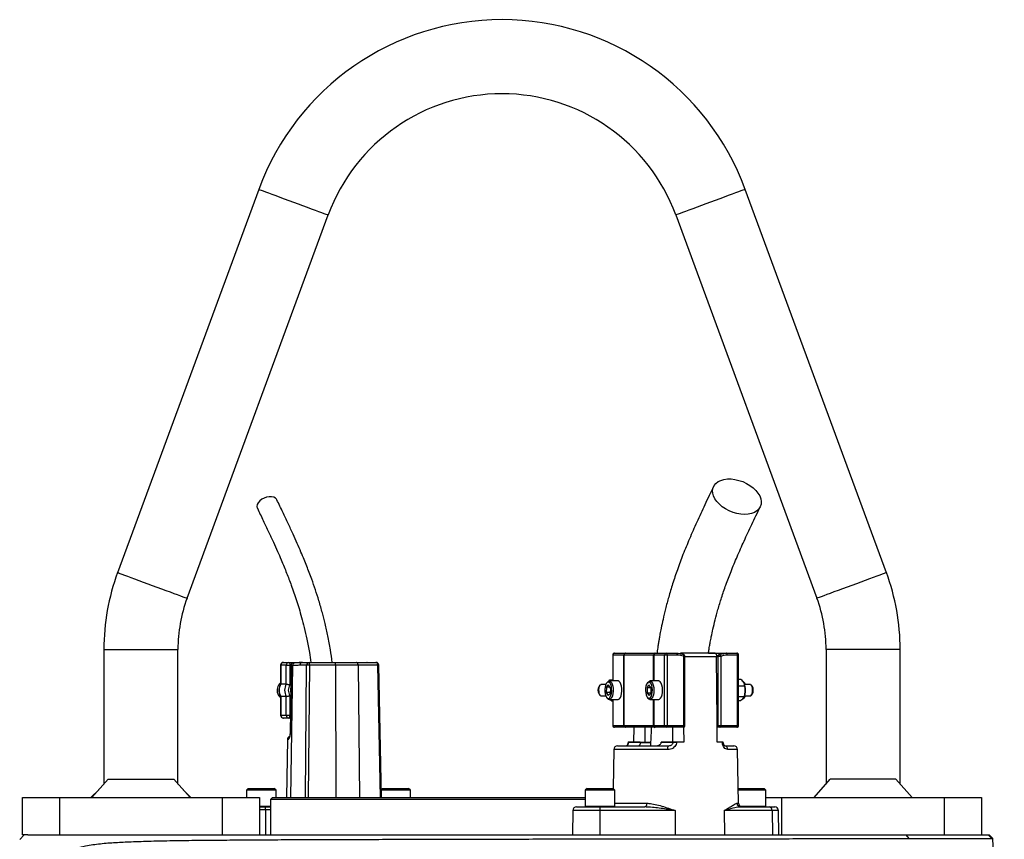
# Model space of a CAD drawing. Header units: millimetres. Extents: x 2241 to 4477, y 961 to 6343.
# Tile 12 of 12: x 3020 to 4083, y 5458 to 6343. Entities that reach past the tile are written whole.
import ezdxf

# ---------------------------------------------------------------- set-up
doc = ezdxf.new("R2010")
doc.units = ezdxf.units.MM
doc.header["$LTSCALE"] = 2

msp = doc.modelspace()

# ---------------------------------------------------------------- linework, layer by layer
at = {"color": 7, "linetype": 'Continuous', "lineweight": 25}
for p, q in [((3278, 6160), (3125.5, 5746.1)), ((3955.9, 5746.1), (3803.4, 6160)), ((3200.6, 5718.5), (3353, 6132.3)), ((3728.4, 6132.3), (3880.8, 5718.5)), ((3110.7, 5663.2), (3110.7, 5517.9)), ((3190.7, 5517.9), (3190.7, 5663.2)), ((3662.3, 5659.2), (3674, 5659.2)), ((3674, 5659.2), (3674.3, 5659.2)), ((3674.3, 5659.2), (3705.6, 5659.2)), ((3705.6, 5659.2), (3706.3, 5659.2)), ((3706.3, 5659.2), (3718, 5659.2)), ((3718, 5659.2), (3729, 5659.2)), ((3770.8, 5659.2), (3734.4, 5659.2)), ((3763.8, 5659.2), (3783.2, 5659.2)), ((3775.3, 5657.6), (3775.2, 5657.6)), ((3783.2, 5659.2), (3794.2, 5659.2)), ((3890.7, 5663.2), (3890.7, 5517.9)), ((3970.7, 5517.9), (3970.7, 5663.2)), ((3304.5, 5649.2), (3310.4, 5649.2)), ((3310.4, 5649.2), (3325.1, 5649.2)), ((3313, 5646.7), (3311.8, 5572.2)), ((3317.1, 5648.6), (3315.8, 5648.6)), ((3325.1, 5649.2), (3332.5, 5649.2)), ((3332.5, 5649.2), (3360.4, 5649.2)), ((3360.4, 5649.2), (3383.2, 5649.2)), ((3383.2, 5649.2), (3404.6, 5649.2)), ((3395, 5649.2), (3394.8, 5649.2)), ((3660.3, 5657.2), (3660.3, 5629.2)), ((3672.1, 5657.2), (3660.4, 5657.2)), ((3672.3, 5657.2), (3672.1, 5657.2)), ((3672.1, 5581.2), (3672.1, 5657.2)), ((3704.2, 5657.2), (3672.3, 5657.2)), ((3672.3, 5657.2), (3672.3, 5581.2)), ((3704.5, 5657.2), (3704.2, 5657.2)), ((3716.2, 5657.2), (3704.5, 5657.2)), ((3718.9, 5657.2), (3716.2, 5657.2)), ((3716.2, 5581.2), (3716.2, 5657.2)), ((3718.9, 5657.2), (3718.9, 5581.2)), ((3729.8, 5657.2), (3718.9, 5657.2)), ((3737, 5581.2), (3737, 5655.8)), ((3738.2, 5581.2), (3738.2, 5655.8)), ((3774.2, 5655.8), (3772.5, 5654.8)), ((3772.5, 5654.8), (3772.5, 5655.2)), ((3774.2, 5581.2), (3774.2, 5655.8)), ((3774.2, 5655.8), (3776.9, 5655.8)), ((3776.9, 5655.8), (3776.9, 5581.2)), ((3795, 5657.2), (3784, 5657.2)), ((3795, 5581.2), (3795, 5657.2)), ((3796.2, 5581.2), (3796.2, 5657.2)), ((3301.5, 5646.2), (3301.5, 5625.7)), ((3301.8, 5646.2), (3301.8, 5625.8)), ((3307.7, 5646.2), (3301.8, 5646.2)), ((3307.7, 5625.8), (3307.7, 5646.2)), ((3307.7, 5646.2), (3311.7, 5646.2)), ((3311.7, 5646.2), (3311.7, 5624.8)), ((3314.4, 5645.7), (3313.2, 5645.7)), ((3329.7, 5646.2), (3322.3, 5646.2)), ((3360.9, 5646.2), (3332.9, 5646.2)), ((3385.2, 5646.2), (3360.9, 5646.2)), ((3406.6, 5646.2), (3385.2, 5646.2)), ((3410.7, 5503.2), (3407.6, 5646.2)), ((3307.7, 5625.8), (3301.8, 5625.8)), ((3654.6, 5628), (3653.7, 5626.9)), ((3656.1, 5629), (3657.2, 5630.5)), ((3665.9, 5629.2), (3656.6, 5629.2)), ((3657.2, 5630.5), (3660.3, 5630.5)), ((3698.5, 5628), (3697.7, 5626.9)), ((3709.9, 5629.2), (3700.5, 5629.2)), ((3799, 5630.6), (3796.2, 5630.6)), ((3799, 5630.6), (3801.7, 5627.1)), ((3802.7, 5626.9), (3801.8, 5628)), ((3646.3, 5624.5), (3645.5, 5623.4)), ((3645.5, 5614.9), (3646.3, 5613.9)), ((3652.8, 5625.2), (3647.5, 5625.2)), ((3653.5, 5622.5), (3653.3, 5616.8)), ((3653.3, 5616.8), (3655.2, 5613.4)), ((3657.5, 5616.8), (3653.3, 5616.8)), ((3653.5, 5622.5), (3655.7, 5624.9)), ((3657.1, 5622.5), (3653.5, 5622.5)), ((3657.5, 5615.8), (3655.2, 5613.4)), ((3657.7, 5621.5), (3655.7, 5624.9)), ((3657.7, 5621.5), (3657.5, 5615.8)), ((3697.3, 5621.8), (3699.3, 5624.9)), ((3697.3, 5621.8), (3697.4, 5616.1)), ((3701.5, 5621.8), (3697.3, 5621.8)), ((3697.4, 5616.1), (3699.5, 5613.4)), ((3701.3, 5616.1), (3697.4, 5616.1)), ((3701.5, 5622.2), (3699.3, 5624.9)), ((3701.6, 5616.5), (3699.5, 5613.4)), ((3701.5, 5622.2), (3701.6, 5616.5)), ((3802.8, 5623.5), (3796.2, 5623.5)), ((3802.5, 5625.1), (3802.5, 5625.3)), ((3808.9, 5625.2), (3802.5, 5625.2)), ((3810.9, 5623.4), (3810.1, 5624.5)), ((3810.1, 5613.9), (3810.9, 5614.9)), ((3301.5, 5612.6), (3301.5, 5592.2)), ((3307.7, 5612.5), (3301.8, 5612.5)), ((3301.8, 5612.5), (3301.8, 5592.2)), ((3307.7, 5592.2), (3307.7, 5612.5)), ((3311.7, 5613.5), (3311.7, 5592.2)), ((3647.5, 5613.2), (3652.8, 5613.2)), ((3653.7, 5611.4), (3654.6, 5610.3)), ((3656.6, 5609.2), (3665.9, 5609.2)), ((3659, 5607.8), (3656.7, 5609.2)), ((3659, 5607.8), (3660.3, 5607.8)), ((3660.3, 5609.2), (3660.3, 5581.2)), ((3697.7, 5611.4), (3698.5, 5610.3)), ((3700.5, 5609.2), (3709.9, 5609.2)), ((3802.2, 5612.1), (3796.2, 5612.1)), ((3797.7, 5607.7), (3796.2, 5607.7)), ((3797.7, 5607.7), (3800.7, 5609.9)), ((3801.8, 5610.3), (3802.7, 5611.4)), ((3802.3, 5612.5), (3802.5, 5613.3)), ((3802.5, 5613.2), (3808.9, 5613.2)), ((3301.8, 5592.2), (3307.7, 5592.2)), ((3310.4, 5589.2), (3304.5, 5589.2)), ((3307.7, 5592.2), (3311.7, 5592.2)), ((3312.1, 5589.2), (3310.4, 5589.2)), ((3660.4, 5581.2), (3672.1, 5581.2)), ((3674, 5579.2), (3662.3, 5579.2)), ((3672.1, 5581.2), (3672.3, 5581.2)), ((3672.3, 5581.2), (3704.2, 5581.2)), ((3674.3, 5579.2), (3674, 5579.2)), ((3705.6, 5579.2), (3674.3, 5579.2)), ((3683.2, 5563.2), (3683.3, 5579.2)), ((3704.2, 5581.2), (3704.5, 5581.2)), ((3704.5, 5581.2), (3716.2, 5581.2)), ((3706.3, 5579.2), (3705.6, 5579.2)), ((3718, 5579.2), (3706.3, 5579.2)), ((3716.2, 5581.2), (3718.9, 5581.2)), ((3736.2, 5579.2), (3718, 5579.2)), ((3718.9, 5581.2), (3737, 5581.2)), ((3736.8, 5579.3), (3737, 5563.2)), ((3773.2, 5563.2), (3773.1, 5581.2)), ((3773.1, 5581.2), (3774.2, 5581.2)), ((3776, 5579.2), (3773.1, 5579.2)), ((3774.2, 5581.2), (3776.9, 5581.2)), ((3794.2, 5579.2), (3776, 5579.2)), ((3776.9, 5581.2), (3795, 5581.2)), ((3309, 5566.2), (3307.9, 5503.2)), ((3676.8, 5563.2), (3676.8, 5563.1)), ((3677.1, 5563.2), (3677.1, 5563.1)), ((3689.9, 5563.2), (3677.1, 5563.2)), ((3677.1, 5563.1), (3689.9, 5563.1)), ((3689.9, 5563.2), (3689.9, 5563.1)), ((3689.9, 5563.2), (3695.4, 5563.2)), ((3701, 5562.4), (3689.9, 5562.4)), ((3712.7, 5563.1), (3712.7, 5563.2)), ((3725.5, 5563.2), (3712.7, 5563.2)), ((3712.7, 5563.1), (3725.5, 5563.1)), ((3725.5, 5563.1), (3725.5, 5563.2)), ((3729.2, 5563.2), (3729.2, 5563.1)), ((3737, 5563.2), (3729.2, 5563.2)), ((3778.7, 5563.2), (3773.2, 5563.2)), ((3778.7, 5563.1), (3778.7, 5563.2)), ((3779.3, 5563.2), (3778.7, 5563.2)), ((3779.6, 5563.1), (3779.6, 5563.2)), ((3661.4, 5555.2), (3660.7, 5513.1)), ((3665.4, 5559.2), (3720.1, 5559.2)), ((3671.1, 5559.4), (3671.1, 5559.2)), ((3672.7, 5559.4), (3672.7, 5559.2)), ((3676.4, 5559.4), (3676.4, 5559.2)), ((3681, 5559.4), (3681, 5559.2)), ((3781.1, 5559.2), (3791, 5559.2)), ((3783, 5559.2), (3783, 5559.4)), ((3796, 5497.1), (3795, 5555.2)), ((3115.2, 5523), (3097.7, 5503.2)), ((3115.2, 5523), (3186.2, 5523)), ((3203.8, 5503.2), (3186.2, 5523)), ((3877.7, 5503.2), (3895.2, 5523)), ((3966.2, 5523), (3895.2, 5523)), ((3966.2, 5523), (3983.8, 5503.2)), ((3105.2, 5511.6), (3096.7, 5503.2)), ((3204.7, 5503.2), (3196.2, 5511.6)), ((3266.7, 5513.2), (3264.7, 5511.2)), ((3264.7, 5511.2), (3264.7, 5503.2)), ((3296.7, 5511.2), (3264.7, 5511.2)), ((3266.7, 5513.2), (3294.7, 5513.2)), ((3296.7, 5511.2), (3294.7, 5513.2)), ((3296.7, 5503.2), (3296.7, 5511.2)), ((3411.7, 5513.2), (3410.5, 5511.9)), ((3441.7, 5511.2), (3410.5, 5511.2)), ((3411.7, 5513.2), (3439.7, 5513.2)), ((3441.7, 5511.2), (3439.7, 5513.2)), ((3441.7, 5503.2), (3441.7, 5511.2)), ((3632.6, 5513.2), (3630.6, 5511.2)), ((3630.6, 5511.2), (3630.6, 5494)), ((3632.1, 5511.2), (3630.6, 5511.2)), ((3662.6, 5511.2), (3632.1, 5511.2)), ((3632.6, 5513.2), (3634, 5513.2)), ((3634, 5513.2), (3660.6, 5513.2)), ((3662.6, 5511.2), (3660.6, 5513.2)), ((3662.6, 5494), (3662.6, 5511.2)), ((3795.8, 5513.2), (3795.8, 5513.1)), ((3795.8, 5513.2), (3797.1, 5513.2)), ((3825.8, 5511.2), (3795.8, 5511.2)), ((3797.1, 5513.2), (3823.8, 5513.2)), ((3825.8, 5511.2), (3823.8, 5513.2)), ((3825.8, 5494), (3825.8, 5511.2)), ((3022.7, 5463.2), (3022.7, 5503.2)), ((3022.7, 5503.2), (3062.7, 5503.2)), ((3062.7, 5503.2), (3062.7, 5463.2)), ((3062.7, 5503.2), (3238.7, 5503.2)), ((3238.7, 5463.2), (3238.7, 5503.2)), ((3238.7, 5503.2), (3278.7, 5503.2)), ((3278.7, 5503.2), (3278.7, 5463.2)), ((3292.7, 5503.2), (3290.7, 5501.2)), ((3290.7, 5501.2), (3290.7, 5463.2)), ((3630.6, 5501.2), (3290.7, 5501.2)), ((3292.7, 5503.2), (3630.6, 5503.2)), ((3825.8, 5503.2), (3842.7, 5503.2)), ((3842.7, 5503.2), (3842.7, 5463.2)), ((3842.7, 5503.2), (4018.7, 5503.2)), ((4018.7, 5463.2), (4018.7, 5503.2)), ((4018.7, 5503.2), (4058.7, 5503.2)), ((4058.7, 5503.2), (4058.7, 5463.2)), ((3278.7, 5493.2), (3284.9, 5493.2)), ((3284.9, 5493.2), (3290.7, 5493.2)), ((3285.3, 5490.2), (3285.4, 5463.2)), ((3617.2, 5489.2), (3616.8, 5463.2)), ((3621.2, 5493.2), (3646.5, 5493.2)), ((3646.5, 5489.2), (3646.4, 5463.2)), ((3646.5, 5493.2), (3695.1, 5493.2)), ((3727.8, 5489.2), (3646.5, 5489.2)), ((3727.8, 5489.2), (3727.8, 5463.2)), ((3780.6, 5489.2), (3780.9, 5463.2)), ((3832.4, 5489.2), (3780.6, 5489.2)), ((3798.3, 5493.2), (3829.3, 5493.2)), ((3829.3, 5493.2), (3835.2, 5493.2)), ((3832.4, 5489.2), (3832.8, 5463.2)), ((3839.6, 5463.2), (3839.2, 5489.2)), ((3019.8, 5458.2), (3024.7, 5463.2)), ((3028.6, 5463.2), (3022.7, 5463.2)), ((3028.6, 5463.2), (3977.2, 5463.2)), ((3980.5, 5459.1), (3977.2, 5463.2)), ((3977.2, 5463.2), (4065.6, 5463.2)), ((4069.7, 5459.1), (4065.6, 5463.2)), ((4065.6, 5463.2), (4066.7, 5463.2)), ((4070.9, 5459), (4066.7, 5463.2)), ((4069.7, 5459.1), (4070.9, 5459)), ((4083.2, 5183.2), (4070.9, 5459))]:
    msp.add_line(p, q, dxfattribs=at)
at = {"color": 8, "linetype": 'Continuous', "lineweight": 25}
for p, q in [((3110.7, 5663.2), (3150.7, 5663.2)), ((3150.7, 5663.2), (3190.7, 5663.2)), ((3930.7, 5663.2), (3890.7, 5663.2)), ((3970.7, 5663.2), (3930.7, 5663.2)), ((3660.4, 5657.2), (3660.3, 5657.2)), ((3660.4, 5657.2), (3660.4, 5629.2)), ((3704.2, 5629.2), (3704.2, 5657.2)), ((3704.5, 5657.2), (3704.5, 5629.2)), ((3737, 5655.8), (3738.2, 5655.8)), ((3772.5, 5655.2), (3738.2, 5655.2)), ((3796.2, 5657.2), (3795, 5657.2)), ((3301.5, 5646.2), (3301.8, 5646.2)), ((3313, 5646.2), (3311.7, 5646.2)), ((3314.4, 5645.7), (3312.2, 5503.2)), ((3328.3, 5503.2), (3329.7, 5646.2)), ((3332.9, 5646.2), (3331.5, 5503.2)), ((3360.9, 5646.2), (3361.3, 5503.2)), ((3385.2, 5646.2), (3386.8, 5503.2)), ((3409.6, 5503.2), (3406.6, 5646.2)), ((3660.4, 5609.2), (3660.4, 5581.2)), ((3704.2, 5581.2), (3704.2, 5609.2)), ((3704.5, 5609.2), (3704.5, 5581.2)), ((3301.5, 5592.2), (3301.8, 5592.2)), ((3311.7, 5592.2), (3312.1, 5592.2)), ((3660.3, 5581.2), (3660.4, 5581.2)), ((3737, 5581.2), (3738.2, 5581.2)), ((3795, 5581.2), (3796.2, 5581.2)), ((3310, 5566.2), (3309, 5566.2)), ((3689.9, 5563.1), (3701.3, 5563.1)), ((3719.6, 5555.2), (3661.4, 5555.2)), ((3795, 5555.2), (3784.5, 5555.2)), ((3278.7, 5494), (3290.7, 5494)), ((3285.3, 5490.2), (3278.7, 5490.2)), ((3290.7, 5490.2), (3285.3, 5490.2)), ((3646.5, 5489.2), (3617.2, 5489.2)), ((3630.6, 5494), (3632.1, 5494)), ((3632.1, 5494), (3662.6, 5494)), ((3662.6, 5497.1), (3697, 5497.1)), ((3794.4, 5497.1), (3796, 5497.1)), ((3797.6, 5494), (3825.8, 5494)), ((3839.2, 5489.2), (3832.4, 5489.2))]:
    msp.add_line(p, q, dxfattribs=at)
at = {"color": 8, "linetype": 'Continuous', "lineweight": 25, "flags": 128}
for points in [[(3278, 6160), (3278.2, 6159.9), (3279, 6159.6), (3280.5, 6159), (3282.6, 6158.3), (3285.3, 6157.3), (3288.5, 6156.1), (3292.2, 6154.7), (3296.4, 6153.2), (3300.9, 6151.5), (3305.6, 6149.8), (3310.5, 6148), (3315.5, 6146.1)], [(3803.4, 6160), (3803.3, 6159.9), (3802.4, 6159.6), (3800.9, 6159), (3798.8, 6158.3), (3796.1, 6157.3), (3792.9, 6156.1), (3789.2, 6154.7), (3785, 6153.2), (3780.6, 6151.5), (3775.8, 6149.8), (3770.9, 6148), (3765.9, 6146.1)], [(3315.5, 6146.1), (3320.5, 6144.3), (3325.4, 6142.5), (3330.2, 6140.7), (3334.6, 6139.1), (3338.8, 6137.6), (3342.5, 6136.2), (3345.7, 6135), (3348.4, 6134), (3350.5, 6133.2), (3352, 6132.7), (3352.9, 6132.4), (3353, 6132.3)], [(3765.9, 6146.1), (3760.9, 6144.3), (3756, 6142.5), (3751.3, 6140.7), (3746.8, 6139.1), (3742.6, 6137.6), (3738.9, 6136.2), (3735.7, 6135), (3733, 6134), (3730.9, 6133.2), (3729.4, 6132.7), (3728.6, 6132.4), (3728.4, 6132.3)], [(3125.5, 5746.1), (3125.7, 5746.1), (3126.5, 5745.8), (3128, 5745.2), (3130.1, 5744.4), (3132.8, 5743.4), (3136.1, 5742.2), (3139.8, 5740.9), (3143.9, 5739.3), (3148.4, 5737.7), (3153.1, 5736), (3158, 5734.1), (3163, 5732.3)], [(3955.9, 5746.1), (3955.7, 5746.1), (3954.9, 5745.8), (3953.4, 5745.2), (3951.3, 5744.4), (3948.6, 5743.4), (3945.4, 5742.2), (3941.6, 5740.9), (3937.5, 5739.3), (3933, 5737.7), (3928.3, 5736), (3923.4, 5734.1), (3918.4, 5732.3)], [(3163, 5732.3), (3168, 5730.5), (3173, 5728.6), (3177.7, 5726.9), (3182.2, 5725.3), (3186.3, 5723.7), (3190, 5722.4), (3193.3, 5721.2), (3196, 5720.2), (3198.1, 5719.4), (3199.6, 5718.8), (3200.4, 5718.5), (3200.6, 5718.5)], [(3918.4, 5732.3), (3913.4, 5730.5), (3908.5, 5728.6), (3903.7, 5726.9), (3899.2, 5725.3), (3895.1, 5723.7), (3891.4, 5722.4), (3888.2, 5721.2), (3885.5, 5720.2), (3883.4, 5719.4), (3881.9, 5718.8), (3881, 5718.5), (3880.8, 5718.5)], [(3737, 5655.8), (3737.1, 5656.2), (3737.2, 5656.6), (3737.2, 5656.9), (3737.2, 5657.2), (3737.1, 5657.4), (3737, 5657.6), (3736.9, 5657.6)], [(3311.8, 5572.2), (3311.8, 5572.2), (3312, 5572.2)], [(3779.6, 5563.1), (3779.6, 5563.1), (3779.6, 5563.1), (3779.5, 5563.1), (3779.3, 5563.1), (3779, 5563.1), (3778.7, 5563.1)]]:
    msp.add_lwpolyline(points, dxfattribs=at)
at = {"color": 7, "linetype": 'Continuous', "lineweight": 25, "flags": 128}
for points in [[(3802.7, 5809), (3798.6, 5809.3), (3794.4, 5810), (3790.2, 5811.2), (3786.1, 5812.9), (3782.2, 5814.9), (3778.6, 5817.3), (3775.5, 5820), (3772.8, 5822.9), (3770.7, 5825.9), (3769.2, 5829), (3768.3, 5832), (3768.1, 5835), (3768.6, 5837.8), (3769.8, 5840.3), (3771.6, 5842.5), (3774, 5844.4), (3777, 5845.8), (3780.3, 5846.8), (3784.1, 5847.3), (3788.1, 5847.3), (3792.3, 5846.8), (3796.5, 5845.8), (3800.7, 5844.4), (3804.7, 5842.5), (3808.4, 5840.3), (3811.8, 5837.8), (3814.7, 5835), (3817.1, 5832), (3819, 5829), (3820.1, 5825.9), (3820.7, 5822.9), (3820.5, 5820), (3819.6, 5817.3), (3818.2, 5814.9), (3816, 5812.9), (3813.4, 5811.2), (3810.2, 5810), (3806.6, 5809.3), (3802.7, 5809)], [(3297.5, 5824.8), (3297.3, 5825.3), (3296, 5826.7), (3294.1, 5827.6), (3291.8, 5828.1), (3289.2, 5828.1), (3286.4, 5827.6), (3283.7, 5826.7), (3281.2, 5825.3), (3279.1, 5823.6), (3277.4, 5821.7), (3276.4, 5819.7), (3276, 5817.7), (3276.3, 5815.9), (3276.5, 5815.6)], [(3718, 5659.2), (3718.2, 5659.1), (3718.4, 5659), (3718.5, 5658.8), (3718.6, 5658.6), (3718.7, 5658.3), (3718.8, 5657.9), (3718.9, 5657.5), (3718.9, 5657.2)], [(3729, 5659.2), (3729.2, 5659.1), (3729.3, 5659), (3729.5, 5658.8), (3729.6, 5658.6), (3729.7, 5658.3), (3729.8, 5657.9), (3729.8, 5657.5), (3729.8, 5657.2)], [(3736.9, 5657.6), (3736.8, 5657.6), (3736.6, 5657.6)], [(3775.3, 5657.6), (3775.4, 5657.6), (3775.6, 5657.6), (3775.9, 5657.4), (3776.1, 5657.2), (3776.3, 5656.9), (3776.5, 5656.6), (3776.7, 5656.2), (3776.9, 5655.8)], [(3784, 5657.2), (3784, 5657.5), (3784, 5657.9), (3783.9, 5658.3), (3783.8, 5658.6), (3783.7, 5658.8), (3783.5, 5659), (3783.4, 5659.1), (3783.2, 5659.2)], [(3795, 5657.2), (3795, 5657.5), (3794.9, 5657.9), (3794.9, 5658.3), (3794.8, 5658.6), (3794.6, 5658.8), (3794.5, 5659), (3794.3, 5659.1), (3794.2, 5659.2)], [(3310.4, 5649.2), (3310.7, 5649.1), (3310.9, 5648.9), (3311.1, 5648.7), (3311.3, 5648.3), (3311.5, 5647.8), (3311.6, 5647.3), (3311.7, 5646.7), (3311.7, 5646.2)], [(3385.2, 5646.2), (3385.2, 5646.8), (3385, 5647.3), (3384.9, 5647.9), (3384.6, 5648.3), (3384.3, 5648.7), (3384, 5648.9), (3383.6, 5649.1), (3383.2, 5649.2)], [(3406.6, 5646.2), (3406.5, 5646.8), (3406.4, 5647.3), (3406.2, 5647.9), (3406, 5648.3), (3405.7, 5648.7), (3405.4, 5648.9), (3405, 5649.1), (3404.6, 5649.2)], [(3773.1, 5581.2), (3773, 5586.4), (3772.5, 5654.8)], [(3313.2, 5645.7), (3313.1, 5639.7), (3312.7, 5615.7), (3312, 5572.2)], [(3659.2, 5618.3), (3659.1, 5620.8), (3658.8, 5623.1), (3658.2, 5625.2), (3657.4, 5626.7), (3656.4, 5627.7), (3655.3, 5628), (3654.3, 5627.5), (3653.3, 5626.4), (3652.6, 5624.6), (3652, 5622.5), (3651.8, 5620.1), (3651.8, 5617.6), (3652.2, 5615.2), (3652.8, 5613.1), (3653.6, 5611.6), (3654.6, 5610.6), (3655.6, 5610.4), (3656.7, 5610.8), (3657.6, 5612), (3658.4, 5613.7), (3658.9, 5615.8), (3659.2, 5618.3)], [(3654.6, 5628), (3655.6, 5628.9), (3656.7, 5629.2), (3657.8, 5628.7), (3658.9, 5627.5), (3659.8, 5625.7), (3660.4, 5623.5), (3660.7, 5620.9), (3660.8, 5618.1)], [(3670.1, 5618.1), (3670.1, 5620.9), (3669.7, 5623.5), (3669.1, 5625.7), (3668.2, 5627.5), (3667.2, 5628.7), (3666, 5629.2), (3665.9, 5629.2)], [(3703.1, 5619.5), (3703, 5622), (3702.5, 5624.2), (3701.8, 5626), (3700.8, 5627.3), (3699.8, 5627.9), (3698.8, 5627.8), (3697.8, 5627), (3696.9, 5625.6), (3696.2, 5623.6), (3695.8, 5621.3), (3695.7, 5618.8), (3695.9, 5616.3), (3696.4, 5614.1), (3697.1, 5612.3), (3698, 5611), (3699, 5610.4), (3700.1, 5610.5), (3701.1, 5611.3), (3702, 5612.7), (3702.6, 5614.7), (3703, 5617), (3703.1, 5619.5)], [(3698.5, 5628), (3698.9, 5628.4), (3700.1, 5629.1), (3701.2, 5629), (3702.3, 5628.2), (3703.3, 5626.7), (3704, 5624.7), (3704.5, 5622.2), (3704.7, 5619.6)], [(3714.1, 5619.6), (3713.9, 5622.2), (3713.4, 5624.7), (3712.6, 5626.7), (3711.6, 5628.2), (3710.5, 5629), (3709.9, 5629.2)], [(3647.5, 5625.2), (3647.3, 5625.1), (3646.5, 5624.6), (3645.8, 5623.5), (3645.2, 5621.8), (3645, 5619.8), (3645.1, 5617.7), (3645.4, 5615.8), (3646, 5614.3), (3646.8, 5613.4), (3647.5, 5613.2)], [(3660.8, 5618.1), (3660.5, 5615.5), (3659.9, 5613.1), (3659.1, 5611.2), (3658.1, 5609.9), (3657, 5609.2), (3655.8, 5609.3), (3654.8, 5610.1), (3654.6, 5610.3)], [(3665.9, 5609.2), (3666.3, 5609.2), (3667.5, 5609.9), (3668.5, 5611.2), (3669.3, 5613.1), (3669.8, 5615.5), (3670.1, 5618.1)], [(3704.7, 5619.6), (3704.6, 5616.8), (3704.2, 5614.3), (3703.5, 5612.1), (3702.6, 5610.5), (3701.5, 5609.5), (3700.4, 5609.2), (3699.3, 5609.6), (3698.5, 5610.3)], [(3709.9, 5609.2), (3710.9, 5609.5), (3711.9, 5610.5), (3712.9, 5612.1), (3713.5, 5614.3), (3714, 5616.8), (3714.1, 5619.6)], [(3811.4, 5619.4), (3811.2, 5621.4), (3810.8, 5623.2), (3810.1, 5624.5), (3809.2, 5625.1), (3808.9, 5625.2)], [(3808.9, 5613.2), (3809.4, 5613.3), (3810.2, 5614.1), (3810.9, 5615.5), (3811.3, 5617.3), (3811.4, 5619.4)], [(3801.8, 5610.3), (3800.9, 5609.5), (3799.9, 5609.2)], [(3310.4, 5589.2), (3310.7, 5589.2), (3310.9, 5589.4), (3311.1, 5589.7), (3311.3, 5590), (3311.5, 5590.5), (3311.6, 5591), (3311.7, 5591.6), (3311.7, 5592.2)], [(3695.4, 5563.2), (3695.3, 5572.7), (3695.3, 5579.2)], [(3718.9, 5581.2), (3718.9, 5580.8), (3718.8, 5580.4), (3718.7, 5580), (3718.6, 5579.7), (3718.5, 5579.5), (3718.4, 5579.3), (3718.2, 5579.2), (3718, 5579.2)], [(3724.9, 5579.2), (3724.8, 5572.7), (3724.8, 5563.2)], [(3736.2, 5579.2), (3736.3, 5579.2), (3736.5, 5579.3), (3736.6, 5579.5), (3736.8, 5579.7), (3736.9, 5580), (3736.9, 5580.4), (3737, 5580.8), (3737, 5581.2)], [(3776, 5579.2), (3776.2, 5579.2), (3776.4, 5579.3), (3776.5, 5579.5), (3776.6, 5579.7), (3776.7, 5580), (3776.8, 5580.4), (3776.9, 5580.8), (3776.9, 5581.2)], [(3794.2, 5579.2), (3794.3, 5579.2), (3794.5, 5579.3), (3794.6, 5579.5), (3794.8, 5579.7), (3794.9, 5580), (3794.9, 5580.4), (3795, 5580.8), (3795, 5581.2)], [(3697, 5497.1), (3696.9, 5496.3), (3696.8, 5495.6), (3696.6, 5494.9), (3696.4, 5494.3), (3696.1, 5493.8), (3695.8, 5493.5), (3695.5, 5493.2), (3695.1, 5493.2)]]:
    msp.add_lwpolyline(points, dxfattribs=at)
at = {"color": 7, "linetype": 'Continuous', "lineweight": 25}
for centre, radius, start, end in [((3540.7, 6063.2), 280, 20.2253, 159.7747), ((3540.7, 6063.2), 200, 20.2253, 159.7747), ((3350.7, 5663.2), 240, 159.7747, 180), ((3730.7, 5663.2), 240, 0, 20.2253), ((3350.7, 5663.2), 160, 159.7747, 180), ((3730.7, 5663.2), 160, 0, 20.2253), ((3662.3, 5657.2), 2, 90, 180), ((3662.3, 5657.2), 1.91, 92.9572, 182.673), ((3674, 5657.2), 1.91, 92.9572, 182.6732), ((3674.3, 5657.2), 1.99, 90.2325, 180.2239), ((3706, 5657.4), 1.8, 100.0877, 187.3779), ((3706.4, 5657.2), 1.91, 92.9572, 182.6728), ((3718.1, 5657.2), 1.91, 92.9572, 182.6732), ((3736.2, 5655.8), 2, 0, 67.9451), ((3776, 5655.8), 2, 112.0549, 115.6655), ((3794.2, 5657.2), 2, 0, 90), ((3304.5, 5646.2), 3, 90, 180), ((3304.7, 5646.3), 2.87, 92.955, 182.6728), ((3310.6, 5646.3), 2.87, 92.955, 182.6728), ((3325.2, 5646.3), 2.86, 92.8916, 181.743), ((3332.6, 5646.3), 2.86, 92.8918, 181.7428), ((3327.9, 5646.9), 5.07, 351.9585, 26.2052), ((3355.9, 5646.9), 5.07, 351.9575, 26.2056), ((3404.6, 5646.2), 3, 1.2249, 90), ((3331.3, 5554.4), 91.9, 89.0052, 90.9948), ((3308.4, 5619.1), 10.6, 130.2039, 201.1225), ((3313, 5619.2), 13, 149.3569, 210.6431), ((3318.9, 5619.2), 13, 149.3569, 210.6431), ((3799.6, 5626.4), 2.77, 35.269, 84.0392), ((3800, 5624.3), 3.79, 12.3726, 71.465), ((3307.7, 5618.7), 9.79, 200.0379, 231.0924), ((3319.6, 5619.2), 9.71, 144.3499, 215.6501), ((3321.5, 5619.2), 9.34, 166.1828, 193.215), ((3652.3, 5619.2), 8.02, 148.2236, 211.7764), ((3782.3, 5619.2), 21, 356.1049, 16.071), ((3784, 5618.8), 19.3, 343.4804, 357.1718), ((3805.2, 5619.7), 6.85, 357.1793, 32.6664), ((3804.7, 5618.8), 7.32, 328.2343, 4.3734), ((3799.7, 5614.2), 4.04, 290.3688, 345.6383), ((3304.5, 5592.2), 3, 180, 270), ((3304.7, 5592), 2.87, 177.3272, 267.045), ((3310.6, 5592), 2.87, 177.3272, 267.045), ((3662.3, 5581.2), 2, 180, 270), ((3662.3, 5581.1), 1.91, 177.327, 267.0428), ((3674, 5581.1), 1.91, 177.3268, 267.0428), ((3674.3, 5581.2), 1.99, 179.7761, 269.7675), ((3706, 5580.9), 1.8, 172.6221, 259.9123), ((3706.4, 5581.1), 1.91, 177.3272, 267.0428), ((3718.1, 5581.1), 1.91, 177.3268, 267.0428), ((3736.2, 5581.2), 2, 270, 0), ((3776.1, 5581.1), 1.91, 177.3272, 267.0428), ((3794.2, 5581.2), 2, 270, 0), ((3312, 5566.2), 3, 103.3667, 179), ((3727.3, 5440.3), 122.8, 89.1411, 90.8589), ((3665.4, 5555.2), 4, 90, 179), ((3727.5, 5556.2), 8.01, 158.1856, 186.8407), ((3780.8, 5555.5), 3.71, 356.4171, 84.809), ((3791, 5555.2), 4, 1, 90), ((3280.3, 5490.9), 5.07, 351.9572, 26.208), ((3621.2, 5489.2), 4, 90, 179), ((3631.4, 5494), 0.8, 180, 270), ((3797.8, 5490.2), 151.4, 178.8804, 180.3678), ((3661.8, 5494), 0.8, 270, 360), ((3798.4, 5497.1), 3.95, 180.2956, 269.3121), ((3800, 5497.2), 4, 181, 270), ((3825, 5494), 0.8, 270, 0), ((3828.8, 5489.6), 3.61, 354.381, 81.7943), ((3835.2, 5489.2), 4, 1, 90)]:
    msp.add_arc(centre, radius, start, end, dxfattribs=at)
at = {"color": 8, "linetype": 'Continuous', "lineweight": 25}
for centre, radius, start, end in [((3776, 5656), 1.78, 117.4793, 187.1228), ((3317.3, 5645.8), 2.88, 93.253, 181.3754), ((3407.5, 5613.5), 32.7, 89.7566, 91.5658), ((3313.1, 5566.2), 3.03, 131.2152, 179.1775), ((3677.3, 5574.5), 11.4, 267.1618, 269.043)]:
    msp.add_arc(centre, radius, start, end, dxfattribs=at)
at = {"color": 7, "linetype": 'Continuous', "lineweight": 25}
for points, knots in [([(3769.2, 5839.2), (3766, 5832.6), (3759.9, 5819.8), (3751.2, 5801.1), (3743.3, 5783.2), (3736.3, 5766.2), (3730.2, 5750), (3725.1, 5734.7), (3720.8, 5720.5), (3717.4, 5707.7), (3714.7, 5696.4), (3712.7, 5687.3), (3711.4, 5680.3), (3710.5, 5675.3), (3709.8, 5670.9), (3709, 5666), (3708.4, 5662), (3708.1, 5659.5), (3708.1, 5659.2)], [0, 0, 0, 0, 0.1275765, 0.2462288, 0.3562447, 0.4576578, 0.5502479, 0.6339024, 0.7085468, 0.7738269, 0.8294048, 0.875163, 0.9046903, 0.927937, 0.945193, 0.9661218, 0.9955001, 1, 1, 1, 1]), ([(3357.4, 5649.2), (3356.8, 5653.7), (3355.4, 5663.5), (3352.8, 5677.5), (3349.8, 5690.7), (3346.6, 5703.3), (3343.1, 5715.6), (3339.2, 5727.7), (3335.7, 5737.8), (3332.5, 5746.2), (3329.8, 5753.3), (3326.9, 5760.6), (3323.4, 5768.8), (3319.4, 5778), (3314.8, 5788.3), (3309.6, 5799.5), (3303.8, 5811.8), (3299.7, 5820.3), (3297.6, 5824.8)], [0, 0, 0, 0, 0.063376, 0.135314, 0.200813, 0.259779, 0.329188, 0.395114, 0.458934, 0.50068, 0.541524, 0.583839, 0.634009, 0.692332, 0.757504, 0.830492, 0.911313, 1, 1, 1, 1]), ([(3763.6, 5659.2), (3763.8, 5660.6), (3764.2, 5663.2), (3764.9, 5667.2), (3765.7, 5671.7), (3766.9, 5677.8), (3768.6, 5685.8), (3771, 5695.7), (3774.1, 5707), (3777.9, 5719.6), (3782.6, 5733.4), (3788.3, 5748.2), (3794.8, 5764), (3802.3, 5780.8), (3810.7, 5798.7), (3816.5, 5810.8), (3819.6, 5817.2)], [0, 0, 0, 0, 0.021947, 0.039292, 0.061997, 0.091491, 0.135883, 0.190174, 0.254489, 0.328961, 0.413776, 0.509231, 0.615563, 0.73284, 0.861054, 1, 1, 1, 1]), ([(3276.5, 5815.6), (3278.6, 5811.2), (3282.7, 5802.7), (3288.4, 5790.6), (3293.6, 5779.5), (3298.1, 5769.5), (3302, 5760.6), (3305.2, 5752.8), (3308, 5745.8), (3310.6, 5739.2), (3313.3, 5732.1), (3316, 5724.5), (3318.8, 5716.1), (3321.6, 5707.2), (3324.3, 5697.5), (3327.2, 5686.5), (3330, 5673.9), (3332.5, 5661.4), (3333.7, 5652.8), (3334.2, 5649.1)], [0, 0, 0, 0, 0.091964, 0.175683, 0.25113, 0.318316, 0.37727, 0.427179, 0.469406, 0.509883, 0.551218, 0.599233, 0.648373, 0.698666, 0.751277, 0.810157, 0.875585, 0.947552, 1, 1, 1, 1]), ([(3729, 5659.2), (3730.2, 5659.1), (3732.8, 5659), (3735.3, 5658.1), (3736.6, 5657.6)], [0, 0, 0, 0, 0.458117, 1, 1, 1, 1]), ([(3734.4, 5659.2), (3734.2, 5659.2), (3733.8, 5659.1), (3733.4, 5658.8), (3733.1, 5658.7)], [0, 0, 0, 0, 0.479095, 1, 1, 1, 1]), ([(3735.8, 5657.9), (3735.8, 5657.9), (3735.7, 5658.3), (3735.3, 5658.8), (3734.8, 5659.1), (3734.5, 5659.1), (3734.4, 5659.2)], [0, 0, 0, 0, 0.026269, 0.405932, 0.804354, 1, 1, 1, 1]), ([(3770.7, 5659.2), (3770.8, 5659.1), (3771.2, 5659.1), (3771.7, 5658.6), (3772.1, 5657.7), (3772.4, 5656.5), (3772.5, 5655.6), (3772.5, 5655.2)], [0, 0, 0, 0, 0.1410673, 0.3741335, 0.6010908, 0.8168551, 1, 1, 1, 1]), ([(3772.4, 5656), (3773.2, 5656.4), (3774.1, 5657), (3775.1, 5657.5), (3775.3, 5657.6)], [0, 0, 0, 0, 0.783229, 1, 1, 1, 1]), ([(3775.3, 5657.6), (3775.4, 5657.6), (3776.7, 5658.2), (3779.3, 5658.9), (3781.9, 5659.1), (3783.2, 5659.2)], [0, 0, 0, 0, 0.043859, 0.514835, 1, 1, 1, 1]), ([(3313.3, 5647.8), (3313.2, 5647.7), (3312.9, 5647.2), (3312.9, 5646.4), (3313.1, 5645.9), (3313.2, 5645.7), (3313.2, 5645.7)], [0, 0, 0, 0, 0.266494, 0.785894, 0.995141, 1, 1, 1, 1]), ([(3316.2, 5648.6), (3316, 5648.6), (3315.4, 5648.7), (3314.4, 5648.5), (3313.7, 5648.1), (3313.3, 5647.8)], [0, 0, 0, 0, 0.193184, 0.595363, 1, 1, 1, 1]), ([(3324.9, 5649.1), (3324.7, 5649.1), (3323.5, 5649.2), (3321.2, 5648.9), (3318.8, 5648.6), (3317.4, 5648.7), (3317.1, 5648.7)], [0, 0, 0, 0, 0.06994, 0.391707, 0.861946, 1, 1, 1, 1]), ([(3737, 5655.8), (3736.9, 5655.8), (3734.6, 5656.7), (3732.2, 5656.9), (3729.8, 5657.2)], [0, 0, 0, 0, 0.044, 1, 1, 1, 1]), ([(3784, 5657.2), (3782.8, 5657.1), (3780.4, 5657), (3778.1, 5656.2), (3776.9, 5655.8)], [0, 0, 0, 0, 0.492258, 1, 1, 1, 1]), ([(3322.3, 5646.2), (3321, 5646.1), (3318.4, 5645.9), (3315.7, 5645.8), (3314.4, 5645.7)], [0, 0, 0, 0, 0.500035, 1, 1, 1, 1]), ([(3301.5, 5625.7), (3301.5, 5625.6), (3300.9, 5624.7), (3300.2, 5622.8), (3299.6, 5620.1), (3299.7, 5617.3), (3300.4, 5614.7), (3301.2, 5613.3), (3301.5, 5612.6)], [0, 0, 0, 0, 0.0354, 0.232951, 0.431526, 0.63111, 0.831398, 1, 1, 1, 1]), ([(3301.5, 5625.7), (3301.5, 5625.7), (3301.5, 5625.8), (3301.7, 5625.8), (3301.8, 5625.8)], [0, 0, 0, 0, 0.125218, 1, 1, 1, 1]), ([(3307.7, 5625.8), (3307.9, 5625.8), (3308.2, 5625.8), (3309, 5625.6), (3310, 5625.4), (3310.9, 5625.1), (3311.5, 5624.9), (3311.7, 5624.8), (3311.7, 5624.8)], [0, 0, 0, 0, 0.20226, 0.404409, 0.60996, 0.823838, 0.995948, 1, 1, 1, 1]), ([(3801.7, 5627.1), (3801.8, 5627), (3802.4, 5625.8), (3802.6, 5624.6), (3802.8, 5623.5)], [0, 0, 0, 0, 0.070202, 1, 1, 1, 1]), ([(3803.3, 5617.8), (3803.1, 5616.3), (3802.9, 5614.4), (3802.3, 5612.5), (3802.2, 5612.1)], [0, 0, 0, 0, 0.773119, 1, 1, 1, 1]), ([(3802.8, 5623.5), (3803.1, 5622.1), (3803.4, 5620.2), (3803.3, 5618.3), (3803.3, 5617.8)], [0, 0, 0, 0, 0.755653, 1, 1, 1, 1]), ([(3301.5, 5612.6), (3301.5, 5612.6), (3301.5, 5612.5), (3301.7, 5612.5), (3301.8, 5612.5)], [0, 0, 0, 0, 0.1263801, 1, 1, 1, 1]), ([(3307.7, 5612.5), (3307.9, 5612.5), (3308.2, 5612.6), (3309, 5612.7), (3310, 5612.9), (3310.9, 5613.2), (3311.5, 5613.4), (3311.7, 5613.5), (3311.7, 5613.5)], [0, 0, 0, 0, 0.20226, 0.404409, 0.60996, 0.823838, 0.995948, 1, 1, 1, 1]), ([(3800.7, 5609.9), (3800.8, 5610), (3801.5, 5610.7), (3801.9, 5611.4), (3802.2, 5612.1)], [0, 0, 0, 0, 0.070196, 1, 1, 1, 1]), ([(3310, 5566.2), (3310.2, 5566.2), (3310.4, 5566.3), (3310.9, 5567), (3311.5, 5568.4), (3311.9, 5570.2), (3312, 5571.5), (3312, 5572.2)], [0, 0, 0, 0, 0.156436, 0.373178, 0.586062, 0.794618, 1, 1, 1, 1]), ([(3311.8, 5572.2), (3311.8, 5572.2), (3311.8, 5571.7), (3311.7, 5570.6), (3311.5, 5569.4), (3311.2, 5568.6), (3311.1, 5568.3), (3311.1, 5568.3), (3311.1, 5568.3)], [0, 0, 0, 0, 0.000669, 0.269112, 0.541195, 0.764673, 0.932214, 1, 1, 1, 1]), ([(3701.9, 5579.2), (3701.8, 5577.3), (3701.5, 5570.6), (3701.3, 5564), (3701.1, 5559.2)], [0, 0, 0, 0, 0.28188, 1, 1, 1, 1]), ([(3676.8, 5563.1), (3676.8, 5563), (3676.8, 5562.4), (3676.6, 5561.4), (3676.1, 5560.3), (3675.6, 5559.5), (3675.2, 5559.1), (3675.2, 5559.2), (3675.2, 5559.2)], [0, 0, 0, 0, 0.048399, 0.219925, 0.396507, 0.590608, 0.807438, 1, 1, 1, 1]), ([(3677.1, 5563.1), (3677.1, 5563), (3677.1, 5562.4), (3677, 5561.9), (3676.8, 5561.1), (3676.7, 5560.6), (3676.3, 5559.9), (3675.8, 5559.3), (3675.5, 5559.2), (3675.3, 5559.2)], [0, 0, 0, 0, 0.049508, 0.202323, 0.223831, 0.401938, 0.436554, 0.706726, 1, 1, 1, 1]), ([(3676.8, 5563.2), (3676.8, 5563.2), (3676.8, 5563.2), (3677.1, 5563.2), (3677.1, 5563.2)], [0, 0, 0, 0, 0.686005, 1, 1, 1, 1]), ([(3689.9, 5562.4), (3689.9, 5562.3), (3689.9, 5561.9), (3689.7, 5561.1), (3689.4, 5560.1), (3688.9, 5559.3), (3688.7, 5559.2), (3688.6, 5559.2)], [0, 0, 0, 0, 0.046051, 0.178726, 0.36969, 0.657904, 1, 1, 1, 1]), ([(3689.9, 5563.1), (3689.9, 5562.9), (3689.9, 5562.7), (3689.9, 5562.5), (3689.9, 5562.4)], [0, 0, 0, 0, 0.797283, 1, 1, 1, 1]), ([(3706.8, 5559.2), (3707.9, 5559.3), (3709.5, 5559.4), (3711.3, 5560.5), (3712.2, 5561.4), (3712.5, 5562.2), (3712.6, 5562.4)], [0, 0, 0, 0, 0.499943, 0.696625, 0.895094, 1, 1, 1, 1]), ([(3712.6, 5562.4), (3712.6, 5562.5), (3712.6, 5562.7), (3712.7, 5562.9), (3712.7, 5563.1)], [0, 0, 0, 0, 0.202725, 1, 1, 1, 1]), ([(3729.2, 5563.1), (3729.1, 5562.3), (3728.9, 5560.6), (3727.4, 5558.4), (3725.4, 5556.6), (3722.6, 5555.4), (3720.6, 5555.3), (3719.6, 5555.2)], [0, 0, 0, 0, 0.181757, 0.36587, 0.558185, 0.769184, 1, 1, 1, 1]), ([(3720.1, 5559.2), (3720.7, 5559.2), (3721.8, 5559.3), (3723.3, 5559.8), (3724.5, 5560.7), (3725.2, 5561.7), (3725.5, 5562.6), (3725.5, 5563), (3725.5, 5563.1)], [0, 0, 0, 0, 0.25717, 0.478804, 0.66761, 0.837588, 0.969713, 1, 1, 1, 1]), ([(3725.5, 5563.2), (3725.7, 5563.2), (3726.2, 5563.2), (3727.3, 5563.2), (3728.3, 5563.2), (3729, 5563.2), (3729.2, 5563.2)], [0, 0, 0, 0, 0.2935578, 0.5871158, 0.8806535, 1, 1, 1, 1]), ([(3778.7, 5563.2), (3778.9, 5563.2), (3779.4, 5563.2), (3779.7, 5563.2), (3779.6, 5563.2), (3779.6, 5563.2)], [0, 0, 0, 0, 0.473704, 0.947416, 1, 1, 1, 1]), ([(3784.5, 5555.2), (3783.8, 5555.3), (3782.5, 5555.5), (3780.6, 5557.2), (3779.2, 5559.6), (3778.7, 5561.7), (3778.7, 5562.8), (3778.7, 5563.1)], [0, 0, 0, 0, 0.264352, 0.526603, 0.750393, 0.944219, 1, 1, 1, 1]), ([(3781.3, 5559.1), (3781.3, 5559.1), (3781.3, 5559.1), (3781.1, 5559.2), (3780.6, 5559.7), (3780.1, 5560.7), (3779.7, 5561.9), (3779.7, 5562.7), (3779.7, 5563.1)], [0, 0, 0, 0, 0.0217279, 0.256085, 0.4836513, 0.6751989, 0.84317, 1, 1, 1, 1]), ([(3727.8, 5489.2), (3727.7, 5489.2), (3722.6, 5490.1), (3715, 5491.4), (3704.9, 5492.6), (3699.2, 5493.1), (3695.9, 5493.1), (3695.1, 5493.2)], [0, 0, 0, 0, 0.002286, 0.467146, 0.696954, 0.928045, 1, 1, 1, 1]), ([(3697, 5497.1), (3697.7, 5497.1), (3700.7, 5497), (3706.2, 5496.1), (3713.3, 5494.1), (3720.5, 5491.8), (3725.3, 5490.1), (3727.7, 5489.2), (3727.8, 5489.2)], [0, 0, 0, 0, 0.073771, 0.304752, 0.53626, 0.766982, 0.997774, 1, 1, 1, 1]), ([(3780.6, 5489.2), (3780.6, 5489.2), (3781.1, 5489.5), (3783.2, 5490.7), (3786.7, 5492.9), (3790.2, 5495.1), (3792.8, 5496.7), (3793.9, 5497), (3794.4, 5497.1)], [0, 0, 0, 0, 0.002226, 0.076482, 0.335853, 0.595039, 0.797769, 1, 1, 1, 1]), ([(3798.3, 5493.2), (3797.3, 5493.1), (3795.4, 5493), (3790.4, 5491.9), (3785.4, 5490.5), (3781.3, 5489.4), (3780.6, 5489.2), (3780.6, 5489.2)], [0, 0, 0, 0, 0.199841, 0.401095, 0.899213, 0.997714, 1, 1, 1, 1]), ([(3078.3, 5447.7), (3080.4, 5448.4), (3084.8, 5449.9), (3094.2, 5451.8), (3106.9, 5453.7), (3123.2, 5454.9), (3141.2, 5455.7), (3161.7, 5456.4), (3184.5, 5456.9), (3208.5, 5457.2), (3233.6, 5457.4), (3260, 5457.6), (3287.6, 5457.8), (3316.4, 5457.9), (3346.2, 5458), (3376.6, 5458.1), (3407.6, 5458.2), (3440.3, 5458.3), (3474.7, 5458.3), (3510.7, 5458.4), (3546.9, 5458.5), (3583.1, 5458.6), (3619, 5458.6), (3654.4, 5458.7), (3689.4, 5458.7), (3723.7, 5458.8), (3757.2, 5458.8), (3789.7, 5458.9), (3821.1, 5458.9), (3851.2, 5458.9), (3880.1, 5459), (3907.4, 5459), (3933.4, 5459), (3958.1, 5459), (3973, 5459.1), (3980.5, 5459.1)], [0, 0, 0, 0, 0.009249, 0.018511, 0.04311, 0.067725, 0.092331, 0.122106, 0.15195, 0.181809, 0.211636, 0.241397, 0.27175, 0.302214, 0.332735, 0.363254, 0.393716, 0.424067, 0.457887, 0.491824, 0.525801, 0.559738, 0.593557, 0.627122, 0.660803, 0.694522, 0.728202, 0.761768, 0.795279, 0.828904, 0.862569, 0.896194, 0.929705, 0.964853, 1, 1, 1, 1]), ([(3980.5, 5459.1), (3985.6, 5459.1), (3995.7, 5459.1), (4009.3, 5459.1), (4021.9, 5459.1), (4033.1, 5459.1), (4043.1, 5459.1), (4051.4, 5459.1), (4058.2, 5459.1), (4063.6, 5459.1), (4067.5, 5459.1), (4069, 5459.1), (4069.7, 5459.1)], [0, 0, 0, 0, 0.099062, 0.198201, 0.297264, 0.399204, 0.501226, 0.603166, 0.701766, 0.800366, 0.900181, 1, 1, 1, 1])]:
    msp.add_open_spline(points, degree=3, knots=knots, dxfattribs=at)

doc.saveas('drawing.dxf')
